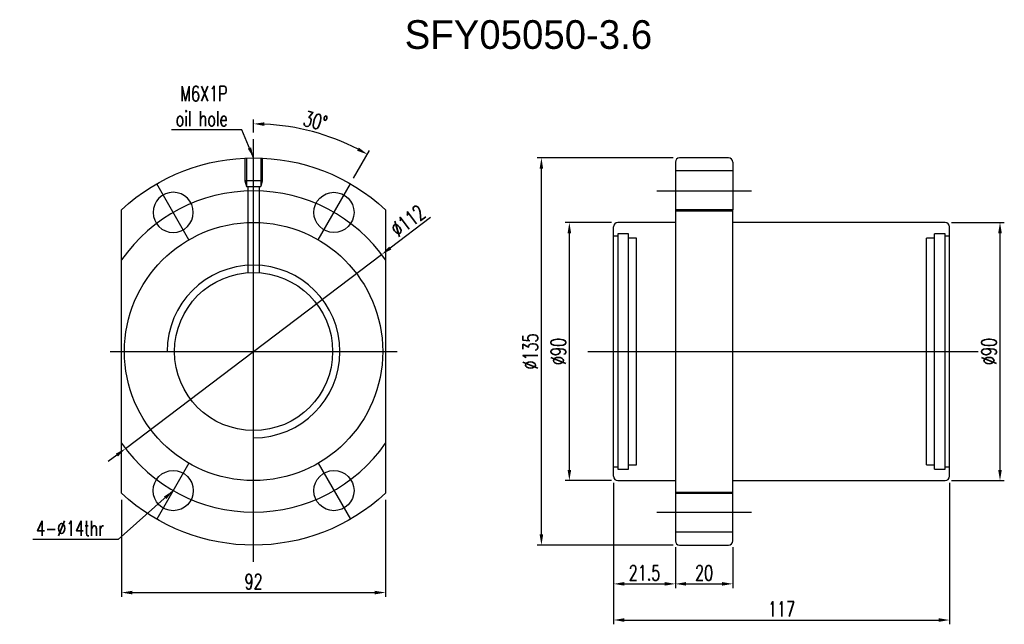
# Model space of a CAD drawing. Header units: millimetres. Extents: x -5 to 2507, y 11 to 386.
import ezdxf
from ezdxf.lldxf.tags import DXFTag

# ---------------------------------------------------------------- set-up
doc = ezdxf.new("R2010")
doc.units = ezdxf.units.MM
doc.header["$LTSCALE"] = 0.2
doc.layers.get('DEFPOINTS').update_dxf_attribs({"linetype": 'CONTINUOUS'})
doc.layers.add('layer 1', color=7, linetype='CONTINUOUS')
doc.styles.add('DIM-7', font='SIMPLEX.shx', dxfattribs={"width": 0.7, "bigfont": 'chineset.shx'})
tags = doc.linetypes.add('DASHED', pattern=[25.72, 12.86, -12.86]).pattern_tags.tags
tags[6:7] = [DXFTag(74, 4), DXFTag(75, 0), DXFTag(340, '0'), DXFTag(46, 0.0), DXFTag(50, 0.0), DXFTag(44, 0.0), DXFTag(45, 0.0)]
tags[4:5] = [DXFTag(74, 4), DXFTag(75, 0), DXFTag(340, '0'), DXFTag(46, 0.0), DXFTag(50, 0.0), DXFTag(44, 0.0), DXFTag(45, 0.0)]
doc.dimstyles.new('CNS', dxfattribs={"dimtxt": 3.5, "dimasz": 2.5, "dimexe": 1, "dimexo": 1.5, "dimgap": 0.09, "dimtad": 0, "dimdsep": 46, "dimtxsty": 'DIM-7', "dimcen": 0.09, "dimclrd": 1, "dimclre": 1, "dimclrt": 4, "dimadec": 0, "dimazin": 0, "dimtfac": 1, "dimtix": 1, "dimtmove": 2, "dimatfit": 3, "dimfxl": 1, "dimtvp": 0.971429, "dimtolj": 1, "dimarcsym": 0})

# ---------------------------------------------------------------- blocks, each defined once
blk = doc.blocks.new('*D1')
at = {"layer": 'DEFPOINTS', "color": 0, "transparency": 16777216}
for p in [(202.23, 62.24), (223.73, 39.74), (223.73, 24.74)]:
    blk.add_point(p, dxfattribs=at)
at = {"layer": 'layer 1', "lineweight": -2, "transparency": 16777216}
for p, q in [((202.23, 59.99), (202.23, 23.24)), ((223.73, 37.49), (223.73, 23.24)), ((205.98, 24.74), (219.98, 24.74))]:
    blk.add_line(p, q, dxfattribs=at)
at = {"layer": 'layer 1', "transparency": 16777216}
for points in [[(205.98, 25.37), (205.98, 24.12), (202.23, 24.74)], [(219.98, 25.37), (219.98, 24.12), (223.73, 24.74)]]:
    blk.add_solid(points, dxfattribs=at)
at = {"layer": 'layer 1', "transparency": 16777216, "insert": (212.98, 28.57), "char_height": 5.25, "attachment_point": 5, "style": 'DIM-7'}
blk.add_mtext('\\A1;21.5', dxfattribs=at)
blk = doc.blocks.new('*D2')
at = {"layer": 'DEFPOINTS', "color": 0, "transparency": 16777216}
for p in [(223.73, 39.74), (243.73, 39.74), (243.73, 24.74)]:
    blk.add_point(p, dxfattribs=at)
at = {"layer": 'layer 1', "lineweight": -2, "transparency": 16777216}
for p, q in [((223.73, 37.49), (223.73, 23.24)), ((243.73, 37.49), (243.73, 23.24)), ((227.48, 24.74), (239.98, 24.74))]:
    blk.add_line(p, q, dxfattribs=at)
at = {"layer": 'layer 1', "transparency": 16777216}
for points in [[(227.48, 25.37), (227.48, 24.12), (223.73, 24.74)], [(239.98, 25.37), (239.98, 24.12), (243.73, 24.74)]]:
    blk.add_solid(points, dxfattribs=at)
at = {"layer": 'layer 1', "transparency": 16777216, "insert": (233.73, 28.57), "char_height": 5.25, "attachment_point": 5, "style": 'DIM-7'}
blk.add_mtext('\\A1;20', dxfattribs=at)
blk = doc.blocks.new('*D3')
at = {"layer": 'DEFPOINTS', "color": 0, "transparency": 16777216}
for p in [(202.23, 62.24), (319.23, 62.24), (319.23, 12.14)]:
    blk.add_point(p, dxfattribs=at)
at = {"layer": 'layer 1', "lineweight": -2, "transparency": 16777216}
for p, q in [((202.23, 59.99), (202.23, 10.64)), ((319.23, 59.99), (319.23, 10.64)), ((205.98, 12.14), (315.48, 12.14))]:
    blk.add_line(p, q, dxfattribs=at)
at = {"layer": 'layer 1', "transparency": 16777216}
for points in [[(205.98, 12.76), (205.98, 11.51), (202.23, 12.14)], [(315.48, 12.76), (315.48, 11.51), (319.23, 12.14)]]:
    blk.add_solid(points, dxfattribs=at)
at = {"layer": 'layer 1', "transparency": 16777216, "insert": (260.73, 15.96), "char_height": 5.25, "attachment_point": 5, "style": 'DIM-7'}
blk.add_mtext('\\A1;117', dxfattribs=at)
blk = doc.blocks.new('*D4')
at = {"layer": 'DEFPOINTS', "color": 0, "transparency": 16777216}
for p in [(186.8, 150.74), (203.73, 150.74), (203.73, 60.74)]:
    blk.add_point(p, dxfattribs=at)
at = {"layer": 'layer 1', "lineweight": -2, "transparency": 16777216}
for p, q in [((201.48, 150.74), (185.3, 150.74)), ((186.8, 64.49), (186.8, 146.99)), ((201.48, 60.74), (185.3, 60.74))]:
    blk.add_line(p, q, dxfattribs=at)
at = {"layer": 'layer 1', "transparency": 16777216}
for points in [[(186.18, 146.99), (187.43, 146.99), (186.8, 150.74)], [(186.18, 64.49), (187.43, 64.49), (186.8, 60.74)]]:
    blk.add_solid(points, dxfattribs=at)
at = {"layer": 'layer 1', "transparency": 16777216, "insert": (182.98, 105.74), "char_height": 5.25, "attachment_point": 5, "rotation": 90, "style": 'DIM-7'}
blk.add_mtext('\\A1;%%C90', dxfattribs=at)
blk = doc.blocks.new('*D5')
at = {"layer": 'DEFPOINTS', "color": 0, "transparency": 16777216}
for p in [(317.73, 150.74), (336.85, 150.74), (317.73, 60.74)]:
    blk.add_point(p, dxfattribs=at)
at = {"layer": 'layer 1', "lineweight": -2, "transparency": 16777216}
for p, q in [((319.98, 150.74), (338.35, 150.74)), ((336.85, 64.49), (336.85, 146.99)), ((319.98, 60.74), (338.35, 60.74))]:
    blk.add_line(p, q, dxfattribs=at)
at = {"layer": 'layer 1', "transparency": 16777216}
for points in [[(336.22, 146.99), (337.47, 146.99), (336.85, 150.74)], [(336.22, 64.49), (337.47, 64.49), (336.85, 60.74)]]:
    blk.add_solid(points, dxfattribs=at)
at = {"layer": 'layer 1', "transparency": 16777216, "insert": (333.02, 105.74), "char_height": 5.25, "attachment_point": 5, "rotation": 90, "style": 'DIM-7'}
blk.add_mtext('\\A1;%%C90', dxfattribs=at)
blk = doc.blocks.new('*D6')
at = {"layer": 'DEFPOINTS', "color": 0, "transparency": 16777216}
for p in [(177.06, 173.24), (225.23, 173.24), (225.23, 38.24)]:
    blk.add_point(p, dxfattribs=at)
at = {"layer": 'layer 1', "lineweight": -2, "transparency": 16777216}
for p, q in [((222.98, 173.24), (175.56, 173.24)), ((177.06, 41.99), (177.06, 169.49)), ((222.98, 38.24), (175.56, 38.24))]:
    blk.add_line(p, q, dxfattribs=at)
at = {"layer": 'layer 1', "transparency": 16777216}
for points in [[(176.43, 169.49), (177.68, 169.49), (177.06, 173.24)], [(176.43, 41.99), (177.68, 41.99), (177.06, 38.24)]]:
    blk.add_solid(points, dxfattribs=at)
at = {"layer": 'layer 1', "transparency": 16777216, "insert": (173.23, 105.74), "char_height": 5.25, "attachment_point": 5, "rotation": 90, "style": 'DIM-7'}
blk.add_mtext('\\A1;%%C135', dxfattribs=at)
blk = doc.blocks.new('*D7')
at = {"layer": 'DEFPOINTS', "color": 0, "transparency": 16777216}
for p in [(30.77, 56.34), (122.77, 56.34), (122.77, 21.71)]:
    blk.add_point(p, dxfattribs=at)
at = {"layer": 'layer 1', "lineweight": -2, "transparency": 16777216}
for p, q in [((30.77, 54.09), (30.77, 20.21)), ((122.77, 54.09), (122.77, 20.21)), ((34.52, 21.71), (119.02, 21.71))]:
    blk.add_line(p, q, dxfattribs=at)
at = {"layer": 'layer 1', "transparency": 16777216}
for points in [[(34.52, 22.33), (34.52, 21.08), (30.77, 21.71)], [(119.02, 22.33), (119.02, 21.08), (122.77, 21.71)]]:
    blk.add_solid(points, dxfattribs=at)
at = {"layer": 'layer 1', "transparency": 16777216, "insert": (76.77, 25.53), "char_height": 5.25, "attachment_point": 5, "style": 'DIM-7'}
blk.add_mtext('\\A1;92', dxfattribs=at)
blk = doc.blocks.new('*D8')
at = {"layer": 'DEFPOINTS', "color": 0, "transparency": 16777216}
for p in [(76.77, 179.81), (103.92, 180.32), (110.52, 164.2), (99.27, 144.71), (76.77, 32.41)]:
    blk.add_point(p, dxfattribs=at)
at = {"layer": 'layer 1', "lineweight": -2, "transparency": 16777216}
for p, q in [((76.77, 182.06), (76.77, 186.61)), ((111.64, 166.14), (117.2, 175.77))]:
    blk.add_line(p, q, dxfattribs=at)
blk.add_arc((76.77, 105.74), 79.37, 62.7073, 87.2927, dxfattribs=at)
at = {"layer": 'layer 1', "transparency": 16777216}
for points in [[(80.5, 184.39), (80.53, 185.64), (76.77, 185.11)], [(113.46, 176.82), (112.86, 175.72), (116.45, 174.47)]]:
    blk.add_solid(points, dxfattribs=at)
at = {"layer": 'layer 1', "transparency": 16777216, "insert": (98.3, 186.1), "char_height": 5.25, "attachment_point": 5, "rotation": 345, "style": 'DIM-7'}
blk.add_mtext('\\A1;30°', dxfattribs=at)
blk = doc.blocks.new('*D9')
at = {"layer": 'DEFPOINTS', "color": 0, "transparency": 16777216}
for p in [(121.4, 139.56), (32.13, 71.92)]:
    blk.add_point(p, dxfattribs=at)
at = {"layer": 'layer 1', "lineweight": -2, "transparency": 16777216}
for p, q in [((138.36, 152.41), (124.39, 141.82)), ((32.13, 71.92), (121.4, 139.56)), ((29.15, 69.66), (26.16, 67.39))]:
    blk.add_line(p, q, dxfattribs=at)
at = {"layer": 'layer 1', "transparency": 16777216}
for points in [[(124.02, 142.32), (124.77, 141.32), (121.4, 139.56)], [(28.77, 70.15), (29.52, 69.16), (32.13, 71.92)]]:
    blk.add_solid(points, dxfattribs=at)
at = {"layer": 'layer 1', "transparency": 16777216, "insert": (130.56, 151.3), "char_height": 5.25, "attachment_point": 5, "rotation": 37.1505, "style": 'DIM-7'}
blk.add_mtext('\\A1;∅112', dxfattribs=at)

msp = doc.modelspace()

# ---------------------------------------------------------------- linework, layer by layer
at = {"layer": 'layer 1'}
for p, q in [((76.77, 32.413), (76.77, 179.809)), ((54.27, 144.71), (43.02, 164.196)), ((99.27, 144.71), (110.52, 164.196)), ((217.229, 161.739), (250.229, 161.739)), ((26.77, 105.739), (126.77, 105.739)), ((193.279, 105.739), (329.184, 105.739)), ((54.27, 66.768), (43.02, 47.282)), ((99.27, 66.768), (110.52, 47.282)), ((217.229, 49.739), (250.229, 49.739))]:
    msp.add_line(p, q, dxfattribs=at)
at = {"layer": 'layer 1', "linetype": 'DASHED'}
for p, q in [((73.77, 173.172), (73.77, 165.239)), ((74.27, 173.193), (74.27, 163.239)), ((79.27, 173.193), (79.27, 163.239)), ((79.77, 173.172), (79.77, 165.239)), ((243.729, 168.739), (223.729, 168.739)), ((79.77, 165.239), (73.77, 165.239)), ((73.77, 165.239), (74.27, 163.239)), ((79.77, 165.239), (79.27, 163.239)), ((74.27, 163.239), (79.27, 163.239)), ((74.77, 163.239), (74.77, 133.216)), ((78.77, 163.239), (78.77, 133.216)), ((223.729, 154.739), (243.729, 154.739)), ((203.729, 145.989), (202.229, 145.989)), ((207.429, 146.739), (203.729, 146.739)), ((203.729, 146.739), (203.729, 64.739)), ((207.429, 64.739), (207.429, 146.739)), ((210.229, 145.239), (207.429, 145.239)), ((210.229, 66.239), (210.229, 145.239)), ((314.029, 145.239), (311.229, 145.239)), ((311.229, 66.239), (311.229, 145.239)), ((317.729, 146.739), (314.029, 146.739)), ((314.029, 64.739), (314.029, 146.739)), ((317.729, 64.739), (317.729, 146.739)), ((319.229, 145.989), (317.729, 145.989)), ((202.229, 65.489), (203.729, 65.489)), ((207.429, 66.239), (210.229, 66.239)), ((311.229, 66.239), (314.029, 66.239)), ((317.729, 65.489), (319.229, 65.489)), ((203.729, 64.739), (207.429, 64.739)), ((314.029, 64.739), (317.729, 64.739)), ((223.729, 56.739), (243.729, 56.739)), ((243.729, 42.739), (223.729, 42.739))]:
    msp.add_line(p, q, dxfattribs=at)
at = {"layer": 'layer 1', "linetype": 'Continuous'}
for p, q in [((223.729, 171.739), (223.729, 39.739)), ((242.229, 173.239), (225.229, 173.239)), ((243.729, 171.739), (243.729, 155.138)), ((30.77, 56.34), (30.77, 155.138)), ((122.77, 155.138), (122.77, 56.34)), ((243.729, 155.138), (223.729, 155.138)), ((243.729, 56.34), (243.729, 155.138)), ((202.229, 62.239), (202.229, 149.239)), ((223.729, 150.739), (203.729, 150.739)), ((317.729, 150.739), (243.729, 150.739)), ((319.229, 62.239), (319.229, 149.239)), ((203.729, 60.739), (223.729, 60.739)), ((243.729, 60.739), (317.729, 60.739)), ((223.729, 56.34), (243.729, 56.34)), ((243.729, 39.739), (243.729, 56.34)), ((225.229, 38.239), (242.229, 38.239))]:
    msp.add_line(p, q, dxfattribs=at)
at = {"layer": 'layer 1', "linetype": 'Continuous', "extrusion": (0, 0, -1)}
msp.add_circle((-48.77, 154.236), 7, dxfattribs=at)
at = {"layer": 'layer 1', "linetype": 'Continuous'}
for centre, radius in [((104.77, 154.236), 7), ((76.77, 105.739), 27.55), ((48.77, 57.242), 7), ((104.77, 57.242), 7)]:
    msp.add_circle(centre, radius, dxfattribs=at)
at = {"layer": 'layer 1', "linetype": 'DASHED'}
msp.add_circle((76.77, 105.739), 45, dxfattribs=at)
at = {"layer": 'layer 1', "linetype": 'Continuous', "extrusion": (0, 0, -1)}
for start, end in [(47.04048, 132.95952), (227.04048, 312.95952)]:
    msp.add_arc((-76.77, 105.739), 67.5, start, end, dxfattribs=at)
at = {"layer": 'layer 1', "linetype": 'Continuous'}
for centre, start, end in [((225.229, 171.739), 90, 180), ((242.229, 171.739), 0, 90), ((203.729, 149.239), 90, 180), ((317.729, 149.239), 0, 90), ((203.729, 62.239), 180, 270), ((317.729, 62.239), 270, 0), ((225.229, 39.739), 180, 270), ((242.229, 39.739), 270, 0)]:
    msp.add_arc(centre, 1.5, start, end, dxfattribs=at)
at = {"layer": 'layer 1'}
for radius, start, end in [(56, 34.77194, 145.22806), (30.095, 270, 180), (56, 214.77194, 325.22806)]:
    msp.add_arc((76.77, 105.739), radius, start, end, dxfattribs=at)

# ---------------------------------------------------------------- texts
msp.add_text('SFY05050-3.6', height=10, dxfattribs=at).set_placement((129.425, 211.245))
at = {"layer": 'layer 1', "char_height": 5.25, "attachment_point": 9, "style": 'DIM-7'}
for s, insert in [('\\A1;M6X1P\\Poil hole', (67.751, 184.265)), ('\\A1;4-%%C14thr', (24.69, 41.454))]:
    msp.add_mtext(s, dxfattribs=dict(at, insert=insert))

# ---------------------------------------------------------------- dimensions: what is measured, and where the dimension line sits
at = {"layer": 'layer 1'}
dim = msp.add_angular_dim_2l(base=(103.916, 180.321), line1=((99.27, 144.71), (110.52, 164.196)), line2=((76.77, 32.413), (76.77, 179.809)), dimstyle='CNS', override={"dimscale": 1.5, "dimgap": 0.8, "dimtad": 1, "dimclrd": 256, "dimclre": 256, "dimclrt": 256, "dimadec": 2, "dimazin": 2, "dimtm": 1e-09, "dimtfac": 0.6, "dimtmove": 1, "dimatfit": 0}, dxfattribs=at)
dim.commit()
dim.dimension.update_dxf_attribs({"geometry": '*D8', "text_midpoint": (98.302, 186.098)})
for base, p1, p2, picture, middle in [((177.06, 173.239), (225.229, 38.239), (225.229, 173.239), '*D6', (173.235, 105.739)), ((186.803, 150.739), (203.729, 60.739), (203.729, 150.739), '*D4', (182.978, 105.739)), ((336.847, 150.739), (317.729, 60.739), (317.729, 150.739), '*D5', (333.022, 105.739))]:
    dim = msp.add_linear_dim(base=base, p1=p1, p2=p2, angle=90, text='%%C<>', dimstyle='CNS', override={"dimscale": 1.5, "dimgap": 0.8, "dimtad": 1, "dimclrd": 256, "dimclre": 256, "dimclrt": 256, "dimadec": 2, "dimazin": 2, "dimtm": 1e-09, "dimtfac": 0.6, "dimtmove": 1, "dimatfit": 0}, dxfattribs=at)
    dim.commit()
    dim.dimension.update_dxf_attribs({"geometry": picture, "text_midpoint": middle})
dim = msp.add_diameter_dim_2p(p1=(32.135, 71.92), p2=(121.405, 139.558), dimstyle='CNS', override={"dimscale": 1.5, "dimgap": 0.8, "dimtad": 1, "dimclrd": 256, "dimclre": 256, "dimclrt": 256, "dimadec": 2, "dimazin": 2, "dimtm": 1e-09, "dimtfac": 0.6, "dimtmove": 1, "dimatfit": 0}, dxfattribs=at)
dim.commit()
dim.dimension.update_dxf_attribs({"geometry": '*D9', "text_midpoint": (130.562, 151.295)})
for base, p1, p2, picture, middle in [((223.729, 24.743), (202.229, 62.239), (223.729, 39.739), '*D1', (212.979, 28.568)), ((319.229, 12.14), (202.229, 62.239), (319.229, 62.239), '*D3', (260.729, 15.965)), ((122.77, 21.709), (30.77, 56.34), (122.77, 56.34), '*D7', (76.77, 25.534)), ((243.729, 24.743), (223.729, 39.739), (243.729, 39.739), '*D2', (233.729, 28.568))]:
    dim = msp.add_linear_dim(base=base, p1=p1, p2=p2, dimstyle='CNS', override={"dimscale": 1.5, "dimgap": 0.8, "dimtad": 1, "dimclrd": 256, "dimclre": 256, "dimclrt": 256, "dimadec": 2, "dimazin": 2, "dimtm": 1e-09, "dimtfac": 0.6, "dimtmove": 1, "dimatfit": 0}, dxfattribs=at)
    dim.commit()
    dim.dimension.update_dxf_attribs({"geometry": picture, "text_midpoint": middle})

# ---------------------------------------------------------------- leaders
at = {"layer": 'layer 1', "annotation_type": 0, "has_hookline": 1, "hookline_direction": 1}
for points, text_width in [([(76.77, 173.239), (72.701, 183.065), (68.951, 183.065)], 19.6), ([(48.77, 57.242), (29.64, 40.254), (25.89, 40.254)], 24.85)]:
    msp.add_leader(points, dimstyle='CNS', override={"dimscale": 1.5, "dimgap": 0.8, "dimtad": 1, "dimclrd": 256, "dimclre": 256, "dimclrt": 256, "dimadec": 2, "dimazin": 2, "dimtm": 1e-09, "dimtfac": 0.6, "dimtmove": 1, "dimatfit": 0}, dxfattribs=dict(at, text_width=text_width))

doc.saveas('drawing.dxf')
